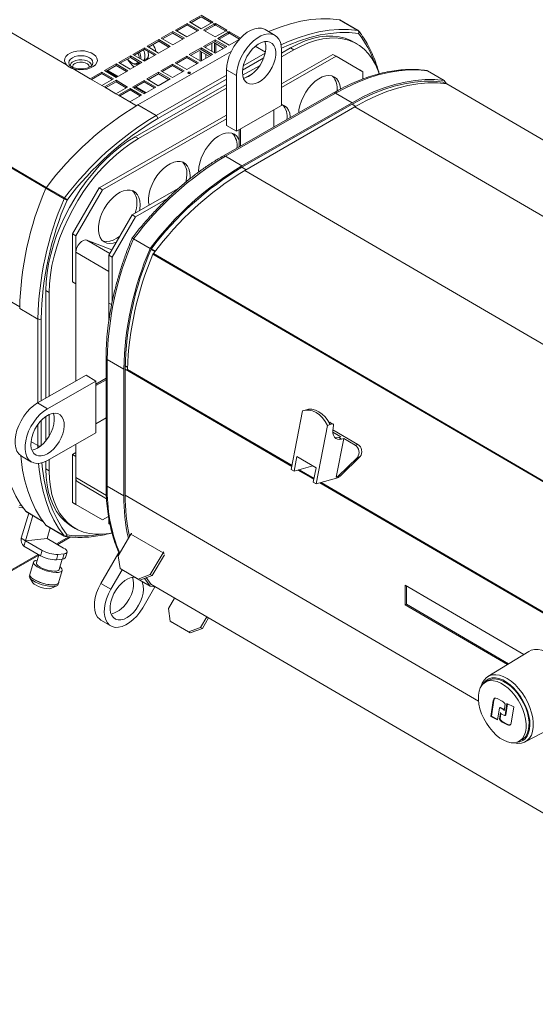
# Model space of a CAD drawing. Header units: millimetres. Extents: x 11 to 1315, y -994 to 462.
# Tile 5 of 10: x 742 to 961, y -809 to -390. Entities that reach past the tile are written whole.
import ezdxf

# ---------------------------------------------------------------- set-up
doc = ezdxf.new("R2010")
doc.units = ezdxf.units.MM

msp = doc.modelspace()

# ---------------------------------------------------------------- linework, layer by layer
at = {"color": 7, "linetype": 'Continuous', "lineweight": 15}
for p, q in [((703.41, -375.68), (761.73, -409.69)), ((818.73, -388.77), (814.11, -391.41)), ((818.73, -389.42), (814.68, -391.74)), ((819.09, -389.22), (823.45, -391.76)), ((819.1, -388.56), (824.02, -391.44)), ((813.05, -392.02), (808.07, -394.86)), ((813.05, -392.67), (808.64, -395.19)), ((817.97, -394.89), (813.05, -392.02)), ((813.05, -392.67), (813.05, -392.02)), ((817.41, -395.22), (813.05, -392.67)), ((814.11, -391.41), (819.04, -394.28)), ((819.04, -394.28), (823.66, -391.64)), ((824.71, -392.26), (820.09, -394.9)), ((824.71, -392.91), (820.66, -395.23)), ((823.66, -391.64), (824.71, -392.26)), ((824.71, -392.26), (824.71, -392.91)), ((825.07, -392.71), (825.08, -392.05)), ((825.07, -392.71), (829.43, -395.25)), ((825.08, -392.05), (830, -394.92)), ((885.69, -394.97), (877.95, -390.46)), ((885.82, -395.01), (878.08, -390.5)), ((807.01, -395.47), (802.03, -398.31)), ((807.01, -396.13), (802.6, -398.64)), ((811.93, -398.34), (807.01, -395.47)), ((807.01, -396.13), (807.01, -395.47)), ((811.36, -398.67), (807.01, -396.13)), ((808.07, -394.86), (813, -397.73)), ((813, -397.73), (817.97, -394.89)), ((820.09, -394.9), (825.02, -397.77)), ((825.02, -397.77), (829.64, -395.13)), ((830.69, -395.75), (826.07, -398.39)), ((830.69, -396.4), (826.64, -398.72)), ((829.64, -395.13), (830.69, -395.75)), ((830.69, -395.75), (830.69, -396.4)), ((831.05, -396.19), (831.06, -395.54)), ((831.05, -396.19), (835.35, -398.7)), ((831.06, -395.54), (835.74, -398.27)), ((850.48, -397.11), (846.26, -394.65)), ((800.97, -398.92), (795.99, -401.77)), ((795.99, -401.77), (800.91, -404.64)), ((800.97, -399.58), (796.56, -402.1)), ((800.91, -404.64), (805.89, -401.8)), ((805.89, -401.8), (800.97, -398.92)), ((800.97, -399.58), (800.97, -398.92)), ((805.32, -402.12), (800.97, -399.58)), ((802.03, -398.31), (806.96, -401.19)), ((806.96, -401.19), (811.93, -398.34)), ((825.01, -398.99), (820.03, -401.84)), ((820.03, -401.84), (824.96, -404.71)), ((825.01, -399.65), (820.6, -402.17)), ((820.95, -401.97), (820.95, -402.37)), ((823.59, -403.91), (823.59, -400.46)), ((828.58, -402.64), (824.65, -400.35)), ((824.65, -400.35), (824.65, -404.53)), ((824.96, -404.71), (829.93, -401.87)), ((829.93, -401.87), (825.01, -398.99)), ((825.01, -399.65), (825.01, -398.99)), ((829.37, -402.19), (825.01, -399.65)), ((825.22, -400.68), (825.22, -404.56)), ((826.07, -398.39), (831, -401.26)), ((831, -401.26), (835.22, -398.85)), ((885.39, -400.77), (883.98, -399.95)), ((788.88, -405.83), (783.91, -408.67)), ((793.81, -408.7), (788.88, -405.83)), ((788.88, -406.48), (788.88, -405.83)), ((794.92, -402.38), (789.95, -405.22)), ((789.95, -405.22), (794.87, -408.09)), ((794.92, -403.03), (790.51, -405.55)), ((792.09, -426.74), (831.8, -404.04)), ((794.87, -408.09), (799.85, -405.25)), ((799.85, -405.25), (794.92, -402.38)), ((794.92, -403.03), (794.92, -402.38)), ((799.28, -405.57), (794.92, -403.03)), ((812.92, -405.9), (807.95, -408.74)), ((817.85, -408.77), (812.92, -405.9)), ((812.92, -406.55), (812.92, -405.9)), ((818.97, -402.45), (813.99, -405.29)), ((813.99, -405.29), (818.91, -408.16)), ((818.97, -403.1), (814.56, -405.62)), ((822.56, -406.08), (818.67, -403.8)), ((818.67, -403.8), (818.67, -408.02)), ((818.91, -408.16), (823.89, -405.32)), ((823.89, -405.32), (818.97, -402.45)), ((818.97, -403.1), (818.97, -402.45)), ((823.32, -405.64), (818.97, -403.1)), ((819.24, -404.14), (819.24, -407.98)), ((820.95, -405.13), (820.95, -407)), ((857.03, -402.48), (853.27, -404.62)), ((853.27, -403.29), (853.27, -426.97)), ((858.44, -403.3), (853.27, -406.25)), ((853.27, -417.68), (875.14, -405.19)), ((853.27, -419.3), (876.55, -406.01)), ((857.03, -402.48), (858.44, -403.3)), ((875.14, -405.19), (886.51, -411.75)), ((876.55, -406.01), (875.14, -405.19)), ((876.55, -406.01), (887.92, -412.57)), ((782.84, -409.28), (777.87, -412.12)), ((782.84, -409.93), (778.43, -412.45)), ((787.77, -412.15), (782.84, -409.28)), ((782.84, -409.93), (782.84, -409.28)), ((787.2, -412.48), (782.84, -409.93)), ((783.91, -408.67), (788.83, -411.54)), ((788.88, -406.48), (784.47, -409)), ((788.83, -411.54), (793.81, -408.7)), ((793.24, -409.02), (788.88, -406.48)), ((789.48, -408.81), (789.84, -409.01)), ((792.3, -409.26), (792.98, -408.87)), ((794.61, -407.94), (795.85, -407.23)), ((794.61, -407.94), (795.85, -407.23)), ((806.88, -409.35), (801.91, -412.19)), ((806.88, -410), (802.47, -412.52)), ((811.81, -412.22), (806.88, -409.35)), ((806.88, -410), (806.88, -409.35)), ((811.24, -412.55), (806.88, -410)), ((807.95, -408.74), (812.87, -411.61)), ((812.92, -406.55), (808.52, -409.07)), ((812.87, -411.61), (817.85, -408.77)), ((817.28, -409.09), (812.92, -406.55)), ((844.08, -409.88), (836.67, -414.11)), ((764.34, -411.21), (771.83, -415.57)), ((776.8, -412.73), (771.83, -415.57)), ((776.8, -413.39), (772.39, -415.9)), ((781.73, -415.6), (776.8, -412.73)), ((776.8, -413.39), (776.8, -412.73)), ((781.16, -415.93), (776.8, -413.39)), ((777.87, -412.12), (782.79, -414.99)), ((779.23, -412), (783.59, -414.54)), ((779.23, -412), (783.59, -414.54)), ((782.79, -414.99), (787.77, -412.15)), ((800.84, -412.8), (795.87, -415.65)), ((800.84, -413.46), (796.43, -415.98)), ((805.77, -415.67), (800.84, -412.8)), ((800.84, -413.46), (800.84, -412.8)), ((805.2, -416), (800.84, -413.46)), ((801.91, -412.19), (806.83, -415.07)), ((806.83, -415.07), (811.81, -412.22)), ((829.86, -411.79), (834.09, -414.25)), ((829.86, -435.47), (829.86, -411.79)), ((834.09, -437.93), (834.09, -414.25)), ((841.47, -412.99), (837.45, -415.29)), ((887.92, -412.57), (886.51, -411.75)), ((887.92, -412.57), (887.92, -415.69)), ((915.38, -412.22), (922.42, -416.32)), ((776.75, -418.45), (771.83, -415.57)), ((776.75, -418.45), (781.73, -415.6)), ((776.75, -418.45), (777.81, -419.06)), ((782.78, -416.22), (777.81, -419.06)), ((782.78, -416.87), (778.37, -419.39)), ((787.71, -419.09), (782.78, -416.22)), ((782.78, -416.87), (782.78, -416.22)), ((787.14, -419.41), (782.78, -416.87)), ((794.8, -416.25), (789.83, -419.1)), ((794.8, -416.91), (790.39, -419.43)), ((829.86, -418), (790.93, -440.25)), ((791.19, -418.97), (795.55, -421.51)), ((791.19, -418.97), (795.55, -421.51)), ((799.73, -419.13), (794.8, -416.25)), ((794.8, -416.91), (794.8, -416.25)), ((799.16, -419.45), (794.8, -416.91)), ((795.87, -415.65), (800.79, -418.52)), ((800.79, -418.52), (805.77, -415.67)), ((922.99, -417.63), (921.96, -417.03)), ((922.42, -416.32), (923.44, -417.68)), ((923.58, -417.7), (1227.49, -594.94)), ((1227.6, -594.98), (923.69, -417.74)), ((782.73, -421.93), (777.81, -419.06)), ((782.73, -421.93), (787.71, -419.09)), ((782.73, -421.93), (783.79, -422.55)), ((788.76, -419.71), (783.79, -422.55)), ((788.71, -425.42), (783.79, -422.55)), ((788.76, -420.36), (784.35, -422.88)), ((788.71, -425.42), (793.68, -422.58)), ((793.68, -422.58), (788.76, -419.71)), ((788.76, -420.36), (788.76, -419.71)), ((793.12, -422.9), (788.76, -420.36)), ((789.83, -419.1), (794.75, -421.97)), ((829.86, -419.63), (792.34, -441.07)), ((794.75, -421.97), (799.73, -419.13)), ((875.39, -421.59), (828.48, -448.39)), ((876.28, -421.68), (829.37, -448.48)), ((876.28, -421.68), (883.31, -425.78)), ((792.09, -426.74), (799.83, -431.25)), ((853.27, -426.97), (834.09, -437.93)), ((836.41, -452.59), (883.31, -425.78)), ((836.41, -453.24), (883.31, -426.43)), ((775.64, -462.04), (829.86, -431.06)), ((837.62, -454.63), (884.52, -427.49)), ((849.91, -428.89), (849.91, -436.14)), ((884.52, -427.49), (1188.43, -604.73)), ((777.05, -462.86), (829.86, -432.68)), ((829.86, -435.47), (834.09, -437.93)), ((835.2, -444.55), (835.2, -437.3)), ((835.76, -444.23), (835.76, -436.98)), ((790.93, -440.25), (792.34, -441.07)), ((829.37, -448.48), (836.41, -452.59)), ((837.62, -454.63), (1141.53, -631.87)), ((814.36, -457.06), (814.31, -458.11)), ((760.64, -466.69), (752.9, -462.18)), ((753.13, -461.79), (760.86, -466.3)), ((764.27, -481.61), (775.64, -462.04)), ((765.68, -482.43), (777.05, -462.86)), ((777.05, -462.86), (775.64, -462.04)), ((789.7, -473.51), (809.23, -462.35)), ((791.1, -474.33), (804.64, -466.6)), ((779.75, -490.63), (789.7, -473.51)), ((781.15, -491.45), (791.1, -474.33)), ((791.1, -474.33), (789.7, -473.51)), ((765.68, -482.43), (764.27, -481.61)), ((764.27, -502.02), (764.27, -481.61)), ((765.68, -502.84), (765.68, -482.43)), ((781.02, -488.44), (770.35, -484.25)), ((790.27, -483.71), (797.3, -487.82)), ((779.75, -497.63), (765.68, -489.42)), ((765.68, -489.42), (765.68, -544.24)), ((797.66, -488.18), (799.32, -489.15)), ((797.8, -487.94), (799.49, -488.93)), ((798.7, -489.96), (1102.61, -667.2)), ((781.15, -491.45), (779.75, -490.63)), ((779.75, -511.04), (779.75, -490.63)), ((781.15, -510.53), (781.15, -491.45)), ((798.52, -490.27), (1102.42, -667.51)), ((779.75, -497.63), (779.75, -518.49)), ((765.68, -502.84), (764.27, -502.02)), ((752.91, -505.66), (754.32, -506.48)), ((752.91, -505.66), (752.91, -551.53)), ((754.32, -506.48), (754.32, -550.73)), ((780.89, -511.71), (779.75, -511.04)), ((741.77, -513.3), (749.51, -517.82)), ((778.53, -534.32), (778.53, -588.21)), ((779.05, -535.05), (786.09, -539.15)), ((779.05, -535.05), (779.05, -588.94)), ((786.09, -593.04), (786.09, -539.15)), ((786.66, -592.72), (786.66, -538.82)), ((786.67, -537.59), (787.65, -538.16)), ((787.79, -539.73), (857.67, -580.49)), ((749.4, -553.54), (770.01, -541.76)), ((753.62, -556), (774.23, -544.22)), ((770.01, -541.76), (774.23, -544.22)), ((774.23, -545.49), (778.53, -543.04)), ((774.23, -546.14), (778.53, -543.69)), ((774.23, -544.22), (774.23, -566.27)), ((749.4, -553.54), (753.62, -556)), ((862.2, -556.93), (857.41, -581.86)), ((863.89, -556.43), (862.71, -556.76)), ((752.91, -559.3), (752.91, -569.66)), ((754.32, -558.5), (754.32, -567.65)), ((778.53, -559.94), (774.23, -562.39)), ((872.75, -563.09), (867.96, -588.02)), ((873.93, -562.75), (872.75, -563.09)), ((873.63, -561.8), (873.45, -561.85)), ((874.82, -562.5), (873.63, -561.8)), ((874.82, -562.5), (873.93, -562.75)), ((875.16, -562.52), (873.96, -561.83)), ((885.75, -571.18), (875.05, -564.94)), ((875.17, -564.08), (875.34, -563.19)), ((774.23, -566.27), (753.62, -578.04)), ((875.04, -565.96), (878.5, -567.98)), ((876.52, -585.17), (879.7, -568.67)), ((877.6, -568.23), (878.5, -567.98)), ((878.8, -568.93), (877.6, -568.23)), ((879.7, -568.67), (878.8, -568.93)), ((884.58, -571.52), (879.7, -568.67)), ((765.68, -571.16), (765.68, -585.31)), ((884.58, -571.52), (885.75, -571.18)), ((742.6, -576.22), (746.82, -578.68)), ((754.32, -577.65), (754.32, -582.42)), ((764.27, -575.51), (765.68, -574.7)), ((764.27, -595.92), (764.27, -575.51)), ((765.68, -576.33), (764.27, -575.51)), ((765.68, -596.74), (765.68, -576.33)), ((859.8, -576.33), (858.6, -582.56)), ((867.96, -581.09), (859.8, -576.33)), ((877.3, -584.75), (885.54, -576.69)), ((878.47, -584.42), (886.72, -576.35)), ((886.72, -576.35), (885.54, -576.69)), ((752.91, -578.42), (752.91, -581.6)), ((752.91, -581.6), (754.32, -582.42)), ((858.6, -582.56), (857.41, -581.86)), ((858.6, -582.56), (866.58, -580.28)), ((860.37, -582.06), (867.03, -585.94)), ((866.76, -587.32), (867.96, -581.09)), ((877.62, -585.26), (867.96, -588.02)), ((876.64, -585.14), (877.82, -584.81)), ((877.3, -584.75), (878.47, -584.42)), ((877.7, -584.84), (877.62, -585.26)), ((766.5, -587.14), (778.75, -594.28)), ((779.05, -588.94), (786.09, -593.04)), ((867.96, -588.02), (866.76, -587.32)), ((869.72, -587.51), (1015.96, -672.8)), ((742.63, -597.32), (741.64, -597.19)), ((765.68, -596.74), (764.27, -595.92)), ((777.05, -603.31), (765.68, -596.74)), ((742.47, -611.14), (745.61, -600.43)), ((744.23, -612.17), (747.37, -601.46)), ((744.4, -599.73), (751.69, -603.98)), ((779.61, -601.84), (777.05, -603.31)), ((779.75, -604.95), (779.75, -602.68)), ((752.9, -605.6), (760.64, -610.11)), ((753, -605.69), (760.74, -610.2)), ((754.76, -606.72), (753.46, -611.18)), ((763.98, -606.08), (765.39, -606.91)), ((780.23, -605.23), (779.75, -604.95)), ((744.23, -612.17), (742.47, -611.14)), ((753.46, -611.18), (744.23, -612.17)), ((744.23, -612.17), (753.46, -611.18)), ((760.49, -615.28), (753.46, -611.18)), ((757.94, -613.79), (763.56, -610.58)), ((789.15, -609.33), (783.67, -618.58)), ((802.87, -617.33), (789.15, -609.33)), ((744.23, -612.17), (743.57, -614.44)), ((743.57, -614.44), (750.6, -618.54)), ((744.23, -612.17), (751.27, -616.27)), ((713.78, -639.03), (749.9, -618.39)), ((749.97, -618.17), (748.95, -621.64)), ((750.6, -618.54), (751.27, -616.27)), ((758.08, -617.97), (757.41, -620.24)), ((757.41, -620.24), (760.05, -619.96)), ((758.08, -617.97), (760.71, -617.69)), ((758.55, -624.45), (759.86, -619.98)), ((760.05, -619.96), (760.71, -617.69)), ((761.33, -619.31), (761.99, -617.04)), ((776.36, -630.39), (784.03, -617.19)), ((783.67, -618.58), (784.49, -623.97)), ((802.87, -617.33), (797.39, -626.58)), ((803.39, -618.16), (798.13, -627.04)), ((747.65, -621.27), (746.11, -626.54)), ((748.93, -621.8), (748.95, -621.64)), ((784.49, -623.97), (792.24, -628.49)), ((784.49, -623.97), (785.23, -624.42)), ((746.06, -626.52), (745.88, -627.16)), ((746.03, -626.72), (746.06, -626.52)), ((746.04, -627.93), (747.38, -630.07)), ((746.08, -626.73), (746.11, -626.54)), ((758.3, -630.11), (759.84, -624.83)), ((780.58, -632.85), (785.42, -624.53)), ((785.23, -624.42), (792.98, -628.94)), ((790.27, -627.45), (797.3, -631.56)), ((792.24, -628.49), (797.39, -626.58)), ((792.98, -628.94), (792.24, -628.49)), ((798.13, -627.04), (792.98, -628.94)), ((797.72, -630.85), (795.6, -627.89)), ((797.39, -626.58), (798.13, -627.04)), ((755.33, -632.4), (757.6, -631.32)), ((758.16, -630.76), (758.35, -630.12)), ((776.36, -630.39), (780.58, -632.85)), ((799.31, -631.8), (794.15, -640.68)), ((799.49, -631.82), (797.3, -631.56)), ((797.63, -630.73), (1104.1, -809.47)), ((797.86, -630.87), (797.72, -630.85)), ((905.9, -631.11), (956.41, -660.56)), ((905.9, -639.52), (905.9, -631.11)), ((906.47, -639.19), (906.47, -631.44)), ((805.08, -641.07), (807.72, -636.62)), ((805.08, -641.07), (805.9, -646.45)), ((905.9, -639.52), (906.47, -639.19)), ((949.39, -664.88), (905.9, -639.52)), ((949.94, -664.54), (906.47, -639.19)), ((818.8, -649.07), (821.44, -644.62)), ((819.54, -649.52), (822.19, -645.06)), ((776.34, -645.96), (780.56, -648.43)), ((805.9, -646.45), (813.66, -650.97)), ((805.9, -646.45), (806.65, -646.91)), ((806.65, -646.91), (814.4, -651.43)), ((813.66, -650.97), (818.8, -649.07)), ((818.8, -649.07), (819.54, -649.52)), ((814.4, -651.43), (813.66, -650.97)), ((819.54, -649.52), (814.4, -651.43)), ((958.5, -659.28), (941.07, -670)), ((941.24, -671.65), (940.03, -672.34)), ((943.38, -680.11), (942.37, -686.94)), ((943.6, -679.99), (942.58, -686.82)), ((943.6, -679.99), (943.38, -680.11)), ((947.22, -680.47), (945.01, -679.34)), ((947.99, -684.55), (948.4, -681.77)), ((949.2, -681.45), (948.46, -686.43)), ((949.39, -681.54), (948.68, -686.31)), ((952.08, -682.92), (949.2, -681.45)), ((951.07, -689.76), (952.08, -682.92)), ((942.58, -686.82), (942.37, -686.94)), ((942.37, -686.94), (945.25, -688.42)), ((942.58, -686.82), (945.28, -688.2)), ((945.25, -688.42), (945.99, -683.43)), ((946.46, -685.32), (946.05, -688.09)), ((946.6, -685.7), (946.26, -687.97)), ((946.31, -683.28), (947.62, -683.95)), ((946.53, -683.16), (947.83, -683.82)), ((948.14, -686.59), (946.83, -685.92)), ((947.24, -689.4), (949.44, -690.52)), ((947.45, -689.27), (949.65, -690.4)), ((949.65, -690.4), (949.44, -690.52)), ((956.97, -697.82), (975.05, -688.24)), ((954.42, -697.52), (955.63, -696.83))]:
    msp.add_line(p, q, dxfattribs=at)
at = {"color": 8, "linetype": 'Continuous', "lineweight": 15}
for p, q in [((885.7, -394.97), (885.92, -395.1)), ((885.92, -395.1), (886.22, -395.48)), ((649.67, -401.5), (753.1, -461.82)), ((649.67, -401.92), (752.92, -462.14)), ((842.08, -401.73), (846.37, -404.24)), ((836.94, -410.04), (846.28, -404.71)), ((845.69, -406.67), (836.62, -411.85)), ((778.95, -412.16), (783.31, -414.7)), ((799.83, -431.25), (829.86, -414.09)), ((829.86, -415.71), (800.53, -432.48)), ((921.92, -417.02), (922.95, -417.62)), ((790.91, -419.13), (795.27, -421.68)), ((788.71, -425.42), (791.52, -427.06)), ((883.31, -426.43), (884.83, -427.32)), ((836.41, -453.24), (838.21, -454.29)), ((649.67, -458.93), (741.77, -512.65)), ((780.13, -489.96), (770.35, -484.25)), ((749.51, -553.48), (749.51, -517.82)), ((750.92, -517.82), (750.92, -552.67)), ((787.64, -538.46), (786.66, -537.89)), ((857.65, -580.6), (786.66, -539.19)), ((787.62, -539.35), (857.72, -580.23)), ((750.92, -561.01), (750.92, -571.67)), ((749.51, -571.71), (749.51, -562.72)), ((746.58, -570), (749.51, -571.71)), ((749.51, -572.66), (749.51, -571.71)), ((867.01, -586.05), (860.23, -582.1)), ((860.69, -581.96), (867.08, -585.69)), ((778.68, -592.89), (765.68, -585.31)), ((1015.94, -672.91), (869.58, -587.55)), ((870.05, -587.42), (1016.01, -672.55)), ((786.66, -592.72), (937.1, -680.45)), ((744.32, -599.66), (751.66, -603.94)), ((757.47, -613.52), (762.72, -610.52)), ((760.86, -610.24), (760.67, -610.13)), ((761.35, -610.31), (760.86, -610.24)), ((714.11, -638.3), (749.65, -617.99)), ((803.27, -617.57), (802.87, -617.33)), ((790.13, -627.28), (790.27, -627.45)), ((1104.02, -809.36), (797.54, -630.62))]:
    msp.add_line(p, q, dxfattribs=at)
at = {"color": 7, "linetype": 'Continuous', "lineweight": 15, "flags": 128}
for points in [[(847.76, -395.52), (848.09, -395.38), (852.6, -393.61), (857.05, -392.19), (861.44, -391.13), (865.73, -390.42), (869.93, -390.07), (874.01, -390.08), (877.95, -390.46)], [(829.86, -411.79), (830, -409.9), (830.38, -407.92), (831.02, -405.89), (831.89, -403.87), (832.96, -401.91), (834.21, -400.08), (835.6, -398.42), (837.1, -396.97), (838.67, -395.78), (840.25, -394.87), (841.81, -394.28), (843.31, -394.01), (844.71, -394.08), (845.96, -394.49), (846.26, -394.65)], [(834.09, -414.25), (834.22, -412.37), (834.61, -410.38), (835.24, -408.35), (836.11, -406.33), (837.18, -404.38), (838.43, -402.54), (839.83, -400.88), (841.32, -399.43), (842.89, -398.24), (844.47, -397.33), (846.04, -396.74), (847.53, -396.48), (848.93, -396.55), (850.18, -396.95), (851.25, -397.67), (852.12, -398.7), (852.75, -400.01), (853.14, -401.55), (853.27, -403.29)], [(883.98, -399.95), (882.78, -399.31), (880.38, -398.34), (877.83, -397.71), (875.13, -397.4), (872.3, -397.43), (869.38, -397.79), (866.36, -398.48), (863.29, -399.5), (860.17, -400.83), (857.03, -402.48)], [(836.57, -412.83), (836.7, -411.21), (837.08, -409.51), (837.7, -407.77), (838.54, -406.08), (839.56, -404.48), (840.73, -403.03), (842, -401.79), (843.34, -400.81), (844.69, -400.11), (846, -399.73), (847.23, -399.67), (848.33, -399.94), (849.27, -400.53), (850, -401.42), (850.5, -402.58), (850.75, -403.95), (850.75, -405.51), (850.5, -407.18), (850, -408.9), (849.27, -410.63), (848.33, -412.28), (847.23, -413.81), (846, -415.16), (844.69, -416.28), (843.34, -417.12), (842, -417.66), (840.73, -417.89), (839.56, -417.78), (838.54, -417.35), (837.7, -416.6), (837.08, -415.58), (836.7, -414.31), (836.57, -412.83)], [(846.14, -399.71), (846.28, -400.11), (846.53, -401.49), (846.53, -403.04), (846.28, -404.71), (845.78, -406.44), (845.05, -408.17), (844.11, -409.82), (843.01, -411.35), (841.78, -412.7), (840.47, -413.81), (839.12, -414.66), (837.78, -415.2), (837, -415.38)], [(894.8, -413.44), (894.4, -412.25), (893.26, -409.54), (891.88, -407.08), (890.27, -404.9), (888.44, -403.01), (886.41, -401.41), (884.19, -400.13), (881.79, -399.16), (879.23, -398.53), (876.53, -398.22), (873.71, -398.25), (870.78, -398.61), (867.77, -399.3), (864.69, -400.32), (861.58, -401.65), (858.44, -403.3)], [(761.73, -409.69), (761.11, -408.83), (760.84, -407.92), (760.94, -406.99), (761.4, -406.1), (762.2, -405.3), (763.3, -404.62), (764.64, -404.11), (766.14, -403.78), (767.73, -403.66), (769.33, -403.76), (770.85, -404.06), (772.21, -404.55), (773.34, -405.21), (774.18, -406), (774.68, -406.88), (774.83, -407.8), (774.6, -408.72), (774.03, -409.59), (773.12, -410.35), (771.94, -410.98), (770.54, -411.43), (768.99, -411.69), (767.39, -411.74), (765.81, -411.57), (764.34, -411.21)], [(796.57, -405.57), (796.44, -406.67), (796.16, -407.36)], [(796.32, -403.85), (796.44, -404.32), (796.57, -405.57)], [(792.28, -408.46), (792.13, -408.67), (791.54, -409.11), (790.78, -409.24), (789.92, -409.03), (789.02, -408.5), (788.15, -407.7), (787.71, -407.15)], [(814.28, -412.84), (814.12, -412.78), (813.92, -412.76), (813.73, -412.78), (813.57, -412.84), (813.46, -412.93), (813.42, -413.04), (813.46, -413.15), (813.57, -413.25), (813.73, -413.31), (813.92, -413.33), (814.11, -413.31), (814.27, -413.25), (814.38, -413.16), (814.42, -413.05), (814.38, -412.94), (814.28, -412.84)], [(860.57, -430.05), (860.68, -428.86), (861.06, -426.97), (861.68, -425.04), (862.53, -423.12), (863.57, -421.27), (864.78, -419.55), (866.13, -418), (867.57, -416.67), (869.06, -415.6), (870.57, -414.81), (872.04, -414.34), (873.44, -414.18), (874.72, -414.36), (875.85, -414.85), (876.8, -415.66), (877.53, -416.75), (878.04, -418.1), (878.29, -419.66), (878.31, -419.98)], [(915.38, -412.22), (911.42, -411.83), (907.33, -411.81), (903.12, -412.15), (898.81, -412.85), (894.41, -413.92), (889.94, -415.34), (885.41, -417.11), (880.85, -419.23), (876.28, -421.68)], [(883.31, -425.78), (887.89, -423.33), (892.45, -421.21), (896.97, -419.44), (901.44, -418.02), (905.84, -416.96), (910.16, -416.25), (914.37, -415.91), (918.46, -415.94), (922.42, -416.32)], [(883.31, -426.43), (887.84, -424.01), (892.35, -421.91), (896.82, -420.16), (901.25, -418.75), (905.6, -417.69), (909.87, -416.99), (914.04, -416.64), (918.09, -416.66), (922, -417.03)], [(884.52, -427.49), (889.08, -425.02), (893.63, -422.87), (898.14, -421.07), (902.61, -419.61), (907, -418.51), (911.31, -417.77), (915.53, -417.38), (919.62, -417.36), (923.58, -417.7)], [(853.27, -426.51), (853.4, -426.54), (854.53, -427.04), (855.48, -427.84), (856.21, -428.94), (856.71, -430.28), (856.97, -431.84), (856.99, -432.1)], [(817.91, -455.03), (818.04, -453.23), (818.42, -451.34), (819.04, -449.4), (819.88, -447.49), (820.93, -445.64), (822.14, -443.92), (823.48, -442.37), (824.92, -441.04), (826.42, -439.97), (827.92, -439.18), (829.4, -438.7), (830.8, -438.55), (832.08, -438.72), (833.21, -439.22), (834.16, -440.03), (834.89, -441.12), (835.2, -441.84)], [(790.93, -440.25), (787.79, -442.19), (784.68, -444.42), (781.6, -446.92), (778.59, -449.67), (775.66, -452.65), (772.84, -455.85), (770.14, -459.24), (767.58, -462.8), (765.18, -466.51), (762.96, -470.33), (760.93, -474.25), (759.1, -478.23), (757.49, -482.25), (756.11, -486.28), (754.97, -490.3), (754.08, -494.27), (753.43, -498.17), (753.04, -501.98), (752.91, -505.66)], [(792.34, -441.07), (789.2, -443.01), (786.08, -445.24), (783.01, -447.74), (780, -450.49), (777.07, -453.47), (774.24, -456.67), (771.54, -460.06), (768.99, -463.62), (766.59, -467.33), (764.37, -471.15), (762.34, -475.07), (760.51, -479.05), (758.9, -483.07), (757.52, -487.1), (756.38, -491.12), (755.48, -495.09), (754.84, -498.99), (754.45, -502.8), (754.32, -506.48)], [(796.83, -469.44), (796.62, -468.06), (796.62, -466.33), (796.88, -464.47), (797.38, -462.55), (798.11, -460.62), (799.06, -458.74), (800.19, -456.95), (801.48, -455.3), (802.87, -453.86), (804.35, -452.65), (805.85, -451.72), (807.35, -451.09), (808.79, -450.77), (810.13, -450.78), (811.34, -451.12), (812.39, -451.77), (813.23, -452.72), (813.85, -453.95), (814.23, -455.4), (814.36, -457.06), (814.36, -457.06)], [(812.95, -456.24), (812.82, -458.03), (812.54, -459.55)], [(782.95, -485.12), (781.55, -485.56), (780.15, -485.72), (778.87, -485.54), (777.74, -485.04), (776.79, -484.24), (776.06, -483.15), (775.56, -481.8), (775.3, -480.24), (775.3, -478.51), (775.56, -476.66), (776.06, -474.74), (776.79, -472.81), (777.74, -470.92), (778.87, -469.13), (780.15, -467.49), (781.55, -466.04), (783.03, -464.84), (784.53, -463.9), (786.03, -463.27), (787.47, -462.95), (788.81, -462.96), (790.02, -463.3), (791.07, -463.95), (791.91, -464.91), (792.53, -466.13), (792.91, -467.59), (793.04, -469.24), (793.04, -469.24)], [(793.04, -469.24), (792.91, -471.04), (792.8, -471.74)], [(770.35, -484.25), (769.66, -484.16), (768.89, -484.35), (768.09, -484.82), (767.32, -485.53), (766.64, -486.41), (766.12, -487.41), (765.79, -488.44), (765.68, -489.42)], [(784.45, -482.54), (783.12, -483.48), (781.62, -484.26), (780.15, -484.74), (778.75, -484.89), (777.46, -484.72), (777.19, -484.64)], [(742.6, -576.22), (742.34, -576.06), (741.37, -575.18), (740.62, -574.01), (740.1, -572.58), (739.84, -570.93), (739.84, -569.11), (740.1, -567.17), (740.62, -565.15), (741.37, -563.12), (742.34, -561.13), (743.51, -559.23), (744.84, -557.47), (746.29, -555.91), (747.82, -554.59), (749.4, -553.54)], [(753.62, -578.04), (752.05, -578.8), (750.51, -579.23), (749.06, -579.32), (747.73, -579.09), (746.57, -578.52), (745.59, -577.64), (744.84, -576.47), (744.32, -575.04), (744.06, -573.39), (744.06, -571.57), (744.32, -569.63), (744.84, -567.61), (745.59, -565.58), (746.57, -563.59), (747.73, -561.69), (749.06, -559.94), (750.51, -558.37), (752.05, -557.05), (753.62, -556)], [(872.75, -563.09), (871.78, -561.37), (870.63, -559.85), (869.34, -558.58), (867.94, -557.59), (866.49, -556.92), (865.02, -556.58), (863.57, -556.59), (862.2, -556.93)], [(863.89, -556.43), (864.75, -556.25), (866.19, -556.25), (867.66, -556.58), (869.12, -557.26), (870.51, -558.25), (871.8, -559.52), (872.95, -561.04), (873.93, -562.75)], [(753.62, -575.19), (752.28, -575.81), (750.98, -576.11), (749.78, -576.09), (748.72, -575.73), (747.84, -575.07), (747.16, -574.11), (746.72, -572.89), (746.53, -571.47), (746.59, -569.88), (746.91, -568.19), (747.47, -566.45), (748.25, -564.74), (749.23, -563.11), (750.37, -561.62), (751.62, -560.33), (752.95, -559.28), (754.3, -558.51), (755.63, -558.04), (756.88, -557.9), (758.02, -558.09), (759, -558.6), (759.78, -559.42), (760.34, -560.51), (760.66, -561.84), (760.72, -563.35), (760.53, -565), (760.09, -566.72), (759.41, -568.45), (758.53, -570.13), (757.47, -571.69), (756.27, -573.09), (754.97, -574.27), (753.62, -575.19)], [(756.08, -557.95), (756.12, -558.05), (756.44, -559.38), (756.5, -560.89), (756.31, -562.54), (755.87, -564.26), (755.19, -565.99), (754.31, -567.67), (753.25, -569.23), (752.04, -570.63), (750.75, -571.81), (749.4, -572.72)], [(875.34, -563.19), (875.36, -563.02), (875.36, -562.86), (875.32, -562.73), (875.26, -562.62), (875.18, -562.54), (875.08, -562.49), (874.96, -562.48), (874.82, -562.5)], [(878.8, -568.93), (877.88, -569.08), (877.04, -568.99), (876.32, -568.65), (875.74, -568.08), (875.32, -567.31), (875.08, -566.36), (875.03, -565.27), (875.17, -564.08)], [(733.54, -567.82), (734, -572.57), (734.72, -577.13), (735.7, -581.49), (736.94, -585.62), (738.42, -589.52), (740.15, -593.17), (742.12, -596.55), (744.32, -599.66)], [(875.93, -568.31), (876.69, -568.38), (877.6, -568.23)], [(749.4, -572.72), (748.06, -573.35), (746.94, -573.63)], [(752.9, -605.6), (750.61, -602.37), (748.57, -598.85), (746.79, -595.05), (745.27, -590.98), (744.01, -586.66), (743.03, -582.1), (742.33, -577.33), (742.19, -575.95)], [(752.91, -581.6), (753.04, -585.13), (753.43, -588.49), (754.08, -591.66), (754.97, -594.6), (756.11, -597.32), (757.49, -599.77), (759.1, -601.95), (760.93, -603.85), (762.96, -605.44), (763.98, -606.08)], [(754.32, -582.42), (754.45, -585.95), (754.84, -589.31), (755.48, -592.48), (756.38, -595.42), (757.52, -598.14), (758.9, -600.59), (760.51, -602.77), (762.34, -604.67), (764.37, -606.26), (766.59, -607.55), (768.99, -608.51), (771.54, -609.15), (774.24, -609.45), (777.07, -609.42), (780, -609.06), (781.05, -608.86)], [(743.19, -598.14), (743.02, -598.12), (741.34, -597.92)], [(789.15, -609.33), (789.32, -609.08), (789.43, -608.94)], [(760.71, -617.69), (761.29, -617.58), (761.71, -617.39), (761.95, -617.14), (762.01, -616.84), (761.89, -616.48), (761.59, -616.09), (761.11, -615.69), (760.49, -615.28)], [(761.33, -619.31), (761.29, -619.42), (761.04, -619.67), (760.62, -619.85), (760.05, -619.96)], [(803.15, -616.94), (803.04, -617.08), (802.87, -617.33)], [(747.63, -621.46), (747.8, -621), (748.32, -620.66), (749.15, -620.46), (749.3, -620.44)], [(758.9, -623.25), (759.16, -623.47), (759.69, -624.09), (759.87, -624.64), (759.7, -625.1), (759.18, -625.44), (758.34, -625.64), (757.24, -625.69), (755.94, -625.59), (754.5, -625.34), (753.03, -624.96), (751.59, -624.46), (750.29, -623.89), (749.18, -623.26), (748.34, -622.63), (747.81, -622.01), (747.63, -621.46), (747.63, -621.46)], [(758.55, -624.45), (758.52, -624.52), (758.17, -624.86), (757.5, -625.07), (756.54, -625.13), (755.38, -625.04), (754.09, -624.79), (752.78, -624.42), (751.54, -623.95), (750.47, -623.41), (749.64, -622.85), (749.11, -622.29), (748.93, -621.8)], [(745.88, -627.16), (745.85, -627.36), (746.03, -627.91), (746.56, -628.53), (747.41, -629.17), (748.53, -629.8), (749.85, -630.38), (751.29, -630.88), (752.78, -631.27), (754.22, -631.52), (755.54, -631.62), (756.65, -631.57), (757.49, -631.37), (758.01, -631.02), (758.16, -630.76)], [(758.37, -629.86), (758.37, -629.92), (758.2, -630.39), (757.67, -630.73), (756.83, -630.93), (755.72, -630.99), (754.41, -630.88), (752.97, -630.63), (751.48, -630.24), (750.03, -629.75), (748.71, -629.17), (747.6, -628.54), (746.75, -627.9), (746.22, -627.28), (746.03, -626.72)], [(758.3, -630.11), (758.15, -630.37), (757.63, -630.71), (756.8, -630.91), (755.7, -630.96), (754.39, -630.86), (752.96, -630.61), (751.48, -630.23), (750.05, -629.74), (748.74, -629.16), (747.63, -628.54), (746.79, -627.9), (746.27, -627.29), (746.08, -626.73)], [(792.39, -639.67), (791.35, -641.25), (790.16, -642.67), (788.88, -643.88), (787.53, -644.83), (786.19, -645.49), (784.88, -645.83), (783.67, -645.85), (782.58, -645.54), (781.68, -644.91), (780.97, -643.99), (780.5, -642.8), (780.28, -641.4), (780.31, -639.83), (780.6, -638.15), (781.13, -636.42), (781.88, -634.7), (782.84, -633.05), (783.96, -631.54), (785.2, -630.22), (786.52, -629.14), (787.87, -628.33), (789.2, -627.83), (790.47, -627.65), (790.6, -627.65)], [(797.3, -631.56), (795, -628.33), (794.93, -628.22)], [(755.33, -632.4), (755.06, -632.5), (754.27, -632.61), (753.26, -632.57), (752.1, -632.38), (750.89, -632.07), (749.73, -631.65), (748.72, -631.16), (747.92, -630.64), (747.42, -630.13), (747.38, -630.07)], [(776.34, -645.96), (775.82, -645.61), (774.9, -644.66), (774.21, -643.42), (773.75, -641.93), (773.56, -640.24), (773.62, -638.38), (773.95, -636.41), (774.52, -634.39), (775.34, -632.36), (776.36, -630.39)], [(793.71, -629.46), (794.02, -630.11), (794.37, -631.41), (794.47, -632.9), (794.31, -634.53), (793.9, -636.25), (793.25, -637.98), (792.39, -639.67)], [(794.15, -640.68), (792.94, -642.55), (791.58, -644.26), (790.1, -645.77), (788.55, -647.03), (786.97, -648.01), (785.4, -648.68), (783.88, -649.03), (782.45, -649.04), (781.16, -648.72), (780.04, -648.07), (779.12, -647.12), (778.43, -645.88), (777.97, -644.39), (777.78, -642.7), (777.84, -640.84), (778.17, -638.87), (778.75, -636.85), (779.56, -634.82), (780.58, -632.85)], [(978.64, -679.67), (978.41, -677.57), (977.94, -675.38), (977.23, -673.16), (976.31, -670.95), (975.18, -668.79), (973.87, -666.74), (972.42, -664.84), (970.85, -663.12), (969.2, -661.63), (967.5, -660.4), (965.79, -659.45), (964.1, -658.8), (962.47, -658.47), (960.94, -658.47), (959.53, -658.78), (958.5, -659.28)], [(938.3, -674), (938.73, -672.79), (939.48, -671.48), (940.45, -670.44), (941.61, -669.7), (942.94, -669.28), (944.41, -669.19), (945.99, -669.42), (947.64, -669.97), (949.32, -670.83), (951, -671.98), (952.64, -673.4), (954.2, -675.05), (955.64, -676.89), (956.95, -678.89), (958.08, -681), (959.01, -683.18), (959.72, -685.37), (960.19, -687.52), (960.42, -689.59), (960.39, -691.53), (960.12, -693.3), (959.6, -694.86), (958.85, -696.17), (957.88, -697.21), (956.72, -697.94), (955.39, -698.37), (953.91, -698.46), (952.34, -698.23), (952.11, -698.17)], [(957.41, -690.15), (957.18, -688.18), (956.72, -686.13), (956.02, -684.05), (955.1, -681.99), (953.99, -680.01), (952.71, -678.14), (951.29, -676.45), (949.78, -674.96), (948.2, -673.72), (946.6, -672.75), (945.02, -672.09), (943.49, -671.74), (942.05, -671.71), (940.74, -672.01), (939.59, -672.63), (938.62, -673.55), (937.87, -674.75), (937.35, -676.21), (937.07, -677.87), (937.04, -679.71), (937.27, -681.68), (937.73, -683.73), (938.44, -685.81), (939.35, -687.87), (940.47, -689.86), (941.74, -691.72), (943.16, -693.42), (944.67, -694.9), (946.25, -696.15), (947.85, -697.11), (949.43, -697.78), (950.96, -698.13), (952.4, -698.15), (953.71, -697.85), (954.86, -697.23), (955.83, -696.31), (956.58, -695.11), (957.1, -693.66), (957.38, -691.99), (957.41, -690.15)], [(953.45, -697.94), (954.7, -697.75), (955.92, -697.24), (956.97, -696.42), (957.82, -695.32), (958.44, -693.96), (958.84, -692.37), (958.98, -690.59), (958.89, -688.66), (958.54, -686.63), (957.96, -684.54), (957.16, -682.44), (956.15, -680.39), (954.96, -678.43), (953.62, -676.6), (952.16, -674.95), (950.61, -673.52), (949, -672.34), (947.39, -671.44), (945.8, -670.84), (944.27, -670.56), (942.84, -670.59), (941.54, -670.95), (940.4, -671.62), (939.45, -672.58), (939.18, -672.97)], [(958.62, -689.46), (958.39, -687.49), (957.93, -685.44), (957.22, -683.36), (956.31, -681.3), (955.19, -679.32), (953.92, -677.45), (952.5, -675.76), (950.99, -674.27), (949.41, -673.03), (947.81, -672.06), (946.23, -671.39), (944.7, -671.04), (943.26, -671.02), (941.95, -671.32), (941.24, -671.65)], [(955.63, -696.83), (956.07, -696.54), (957.04, -695.62), (957.79, -694.42), (958.31, -692.97), (958.59, -691.3), (958.62, -689.46)]]:
    msp.add_lwpolyline(points, dxfattribs=at)
at = {"color": 8, "linetype": 'Continuous', "lineweight": 15, "flags": 128}
for points in [[(853.07, -401.14), (855.83, -399.9), (860.34, -398.13), (864.79, -396.71), (869.17, -395.64), (873.47, -394.93), (877.67, -394.58), (881.75, -394.59), (885.69, -394.97)], [(886.02, -396.29), (882.11, -395.92), (878.08, -395.9), (873.92, -396.25), (869.66, -396.95), (865.32, -398.01), (860.91, -399.41), (856.45, -401.17), (853.26, -402.61)], [(772.75, -409.6), (772.79, -409.52), (772.97, -408.75), (772.8, -407.98), (772.3, -407.26), (771.48, -406.65), (770.42, -406.17), (769.19, -405.87), (767.86, -405.77), (766.52, -405.86), (765.28, -406.16), (764.21, -406.62)], [(764.21, -406.62), (763.39, -407.24), (762.87, -407.95), (762.69, -408.72), (762.86, -409.49), (762.9, -409.59)], [(772.33, -410.13), (772.32, -409.88), (772.05, -409.15), (771.45, -408.5), (770.54, -407.98), (769.42, -407.62), (768.17, -407.46), (766.9, -407.51), (765.69, -407.76), (764.66, -408.2)], [(771.4, -410.67), (771.4, -410.49), (771.16, -409.82), (770.57, -409.24), (769.67, -408.8), (768.58, -408.55), (767.41, -408.52), (766.28, -408.71), (765.32, -409.1)], [(760.64, -610.11), (758.35, -606.89), (756.31, -603.37), (754.52, -599.56), (753, -595.49), (751.75, -591.17), (750.77, -586.61), (750.07, -581.84), (749.82, -579.31)], [(751.22, -579.07), (751.48, -581.74), (752.17, -586.47), (753.14, -590.99), (754.38, -595.27), (755.89, -599.3), (757.66, -603.07), (759.68, -606.55), (761.94, -609.75)]]:
    msp.add_lwpolyline(points, dxfattribs=at)
at = {"color": 7, "linetype": 'Continuous', "lineweight": 15}
for centre, radius, start, end in [((871.78, -475.85), 96.99, 119.4981, 119.7452), ((872.83, -476.47), 96.99, 119.4981, 119.7452), ((872.46, -476.46), 96.23, 119.4981, 119.7452), ((877.91, -390.8), 0.35, 59.9074, 82.2466), ((877.76, -479.34), 96.99, 119.4981, 119.7452), ((878.81, -479.95), 96.99, 119.4981, 119.7452), ((878.44, -479.95), 96.23, 119.4981, 119.7452), ((885.06, -395.83), 1.07, 334.4242, 53.5342), ((885.65, -395.31), 0.347, 37.6684, 82.3196), ((885.47, -395.74), 0.78, 315.0927, 54.5431), ((782.56, -409.17), 18, 16.7171, 27.1906), ((786.22, -407.2), 6.42, 3.7313, 23.5348), ((786.75, -407.08), 6.59, 358.9973, 25.0071), ((788.1, -406.17), 7.01, 1.7383, 24.3768), ((792.37, -406.17), 2.74, 321.4186, 4.3792), ((794.37, -405.57), 2.2, 290.6238, 4.4477), ((802.37, -397.93), 17.4, 212.1492, 226.7867), ((791.2, -407.18), 2.29, 233.2654, 315.4804), ((869.37, -419.55), 7.6, 350.7179, 42.2552), ((923.55, -417.98), 0.281, 59.9265, 82.7823), ((862.21, -543.87), 136.52, 120.9079, 143.0398), ((848.06, -431.73), 7.58, 350.9359, 42.2803), ((869.95, -548.38), 136.52, 120.9079, 143.0398), ((798.99, -432.55), 1.54, 2.5684, 57.0939), ((870.61, -549.18), 136.13, 120.984, 142.9637), ((826.74, -443.91), 7.58, 350.9359, 42.2803), ((900.22, -566.43), 137.59, 120.9915, 143.0446), ((806.16, -455.75), 6.81, 355.9368, 44.3432), ((906.62, -569.83), 136.65, 120.915, 143.1211), ((906.01, -569.49), 135.49, 120.9094, 143.0562), ((908.79, -572.15), 137.39, 121.1995, 143.2546), ((878.52, -516.3), 136.78, 156.6939, 178.7458), ((754.47, -462.83), 1.71, 142.1846, 157.4786), ((784.84, -467.94), 6.81, 355.9368, 44.3432), ((886.26, -520.81), 136.78, 156.6939, 178.7458), ((885.43, -520.58), 134.54, 156.6169, 178.8229), ((762.21, -467.35), 1.71, 142.1846, 157.4786), ((762.8, -462.97), 4.3, 239.8451, 258.54), ((758.64, -470.09), 4.39, 41.3514, 59.6594), ((776.12, -468.18), 15.52, 342.62, 359.1054), ((915, -537.86), 135.98, 156.5354, 178.8157), ((922.98, -542.16), 136.92, 156.6129, 178.7383), ((922.38, -541.8), 135.75, 156.6776, 178.7443), ((799.78, -490.79), 1.37, 142.4063, 157.6706), ((925.26, -544.15), 137.72, 156.9698, 178.0047), ((750.22, -516.45), 1.54, 242.4406, 297.2222), ((788.02, -539.4), 0.402, 172.7307, 234.5791), ((873.76, -562.19), 0.417, 61.8731, 109.0062), ((882.63, -574.56), 3.61, 323.8654, 57.3307), ((883.8, -574.22), 3.61, 323.8654, 57.3307), ((767.68, -585.5), 2.02, 174.4538, 234.1984), ((876.22, -583.67), 1.53, 281.4901, 315.0201), ((877.39, -583.33), 1.54, 286.2743, 314.966), ((866.93, -593.63), 80.84, 179.5833, 192.5745), ((867.14, -593.28), 80.48, 179.5956, 192.2544), ((744.55, -599.49), 0.282, 217.6522, 239.5358), ((753.18, -605.38), 0.352, 217.7805, 239.5396), ((745.29, -612.04), 2.96, 162.3085, 234.3601), ((753.46, -611.18), 0.00118, 162.3085, 234.3601), ((761.07, -609.14), 1.06, 245.9808, 325.2932), ((760.91, -609.9), 0.347, 217.6684, 262.3196), ((761.19, -609.54), 0.777, 244.9075, 344.6122), ((744.23, -612.17), 0.00118, 162.3085, 234.3601), ((757.02, -607.32), 12.93, 240.2498, 271.7565), ((757.68, -605.05), 12.93, 240.2498, 271.7565), ((778.4, -630.61), 11.79, 325.9699, 14.2826), ((777.57, -631.96), 11.83, 285.2728, 333.6753), ((944.41, -680.17), 1.03, 53.999, 176.4192), ((944.73, -680.08), 1.14, 130.5015, 175.1704), ((945.76, -682.98), 2.91, 24.6625, 59.9371), ((946.19, -683.44), 0.206, 53.999, 176.4192), ((946.41, -683.32), 0.206, 54.6979, 157.2115), ((947.23, -685.26), 0.769, 184.4996, 239.177), ((947.22, -684.61), 0.769, 4.4996, 59.177), ((947.5, -684.41), 0.674, 33.1885, 60.6847), ((948.26, -686.42), 0.206, 233.999, 356.4192), ((948.48, -686.31), 0.194, 259.5046, 358.73), ((948.69, -686.88), 2.91, 204.6625, 239.9371), ((948.91, -686.76), 2.91, 204.6625, 239.9371), ((950.04, -689.69), 1.03, 233.999, 356.4192), ((950.3, -689.33), 1.25, 238.7815, 287.4332)]:
    msp.add_arc(centre, radius, start, end, dxfattribs=at)
at = {"color": 8, "linetype": 'Continuous', "lineweight": 15}
for centre, radius, start, end in [((848.93, -424.79), 46.77, 19.9122, 37.5419), ((765.55, -410.24), 2.23, 113.437, 175.6319), ((765.96, -410.67), 1.7, 112.1749, 179.5953), ((875.75, -422.41), 0.899, 54.0757, 114.026), ((828.84, -449.21), 0.898, 54.0741, 114.0443), ((779.43, -534.23), 0.901, 185.5588, 245.351), ((750.22, -570.32), 1.56, 242.7313, 291.3101), ((779.43, -588.12), 0.901, 185.5791, 245.3492), ((848.42, -590.8), 69.39, 178.4646, 202.5738), ((768.17, -563.06), 47.09, 262.3998, 279.8424)]:
    msp.add_arc(centre, radius, start, end, dxfattribs=at)
at = {"color": 7, "linetype": 'Continuous', "lineweight": 15}
for points, knots in [([(894.83, -413.48), (894.53, -412.39), (893.87, -410), (892.58, -406.54), (891.03, -403.05), (889.26, -399.79), (887.59, -397.22), (886.49, -395.77), (886.1, -395.26)], [0, 0, 0, 0, 0.154246, 0.340758, 0.527134, 0.713329, 0.899299, 1, 1, 1, 1]), ([(764.34, -411.21), (764.27, -411.18), (764.14, -411.14), (763.94, -411.07), (763.75, -410.99), (763.5, -410.88), (763.19, -410.74), (762.85, -410.55), (762.53, -410.35), (762.24, -410.14), (761.97, -409.92), (761.81, -409.76), (761.73, -409.69)], [0, 0, 0, 0, 0.062417, 0.124763, 0.18711, 0.249527, 0.374701, 0.499875, 0.625265, 0.750655, 0.875328, 1, 1, 1, 1]), ([(772.74, -409.6), (772.72, -409.63), (772.67, -409.74), (772.36, -410.08), (771.74, -410.51), (770.85, -410.92), (769.76, -411.22), (768.54, -411.38), (767.26, -411.39), (766.02, -411.24), (764.9, -410.95), (763.98, -410.55), (763.32, -410.11), (762.99, -409.75), (762.94, -409.63), (762.92, -409.59)], [0, 0, 0, 0, 0.0365611, 0.1144176, 0.1971839, 0.2799921, 0.364285, 0.4501943, 0.5370807, 0.6241318, 0.710262, 0.794716, 0.8771394, 0.9583845, 1, 1, 1, 1]), ([(914.95, -412.08), (914.4, -412), (912.67, -411.76), (909.68, -411.58), (905.97, -411.64), (902.16, -411.99), (898.27, -412.63), (894.31, -413.55), (890.3, -414.76), (886.24, -416.26), (882.16, -418.03), (878.54, -419.82), (876.28, -421.09), (875.39, -421.59)], [0, 0, 0, 0, 0.046152, 0.144263, 0.242542, 0.341058, 0.439782, 0.53868, 0.637711, 0.736839, 0.83603, 0.935259, 1, 1, 1, 1]), ([(914.95, -412.08), (915, -412.09), (915.16, -412.11), (915.29, -412.18), (915.38, -412.22)], [0, 0, 0, 0, 0.366392, 1, 1, 1, 1]), ([(828.48, -448.39), (827.76, -448.81), (825.67, -450.02), (822.22, -452.23), (818.16, -455.08), (814.12, -458.17), (810.14, -461.49), (806.21, -465.02), (802.36, -468.77), (798.59, -472.71), (794.91, -476.83), (791.94, -480.39), (790.21, -482.6), (789.63, -483.34)], [0, 0, 0, 0, 0.052632, 0.152478, 0.252314, 0.352132, 0.451928, 0.551702, 0.651454, 0.751186, 0.850899, 0.950595, 1, 1, 1, 1]), ([(789.63, -483.34), (789.32, -484.1), (788.3, -486.59), (786.71, -490.83), (784.93, -496.06), (783.37, -501.28), (782.01, -506.48), (780.87, -511.63), (779.95, -516.73), (779.26, -521.76), (778.78, -526.7), (778.56, -530.88), (778.54, -533.39), (778.53, -534.32)], [0, 0, 0, 0, 0.043458, 0.143137, 0.242839, 0.34256, 0.442302, 0.542068, 0.641859, 0.741678, 0.841525, 0.941398, 1, 1, 1, 1]), ([(790.27, -483.71), (790.19, -483.67), (790.03, -483.57), (789.79, -483.43), (789.62, -483.33), (789.65, -483.35), (789.66, -483.35)], [0, 0, 0, 0, 0.207507, 0.4154311, 0.8317438, 1, 1, 1, 1]), ([(778.53, -588.21), (778.54, -589.03), (778.56, -591.42), (778.76, -595.28), (779.22, -599.72), (779.91, -603.99), (780.83, -608.1), (781.98, -612.01), (783.11, -615.2), (783.94, -616.99), (784.23, -617.63)], [0, 0, 0, 0, 0.074504, 0.215898, 0.357324, 0.498735, 0.640102, 0.781385, 0.922537, 1, 1, 1, 1]), ([(761.1, -610.33), (761.72, -610.41), (763.51, -610.64), (766.56, -610.8), (770.26, -610.71), (774.06, -610.33), (777.67, -609.73), (780.04, -609.13), (781.1, -608.86)], [0, 0, 0, 0, 0.0994165, 0.2865623, 0.473898, 0.6614855, 0.8492926, 1, 1, 1, 1])]:
    msp.add_open_spline(points, degree=3, knots=knots, dxfattribs=at)

doc.saveas('drawing.dxf')
